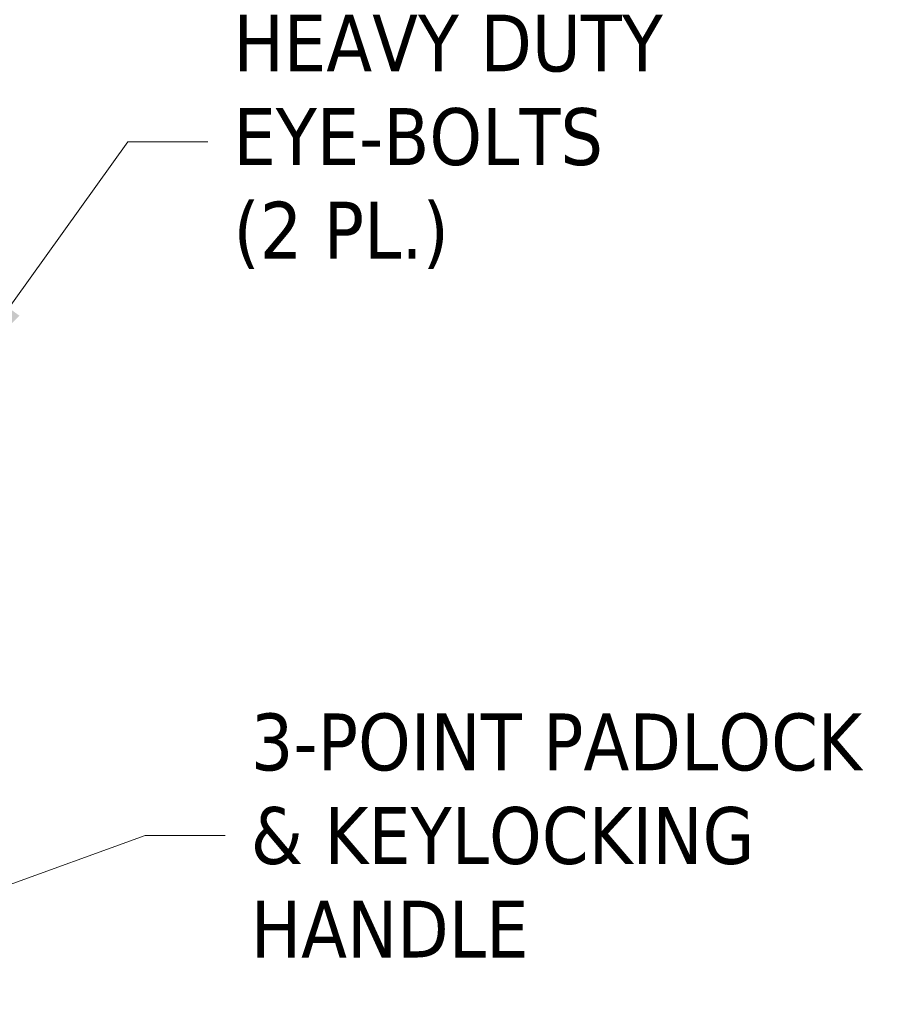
# Model space of a CAD drawing. Header units: inches. Extents: x 15 to 357, y 5 to 227.
# Tile 65 of 107: x 174 to 198, y 190 to 216. Entities that reach past the tile are written whole.
import ezdxf

# ---------------------------------------------------------------- set-up
doc = ezdxf.new("R2010")
doc.units = ezdxf.units.IN
doc.header["$LTSCALE"] = 22
doc.header["$MEASUREMENT"] = 0
doc.layers.get('0').update_dxf_attribs({"lineweight": 0})
doc.layers.add('Symbol (ANSI)', color=7, linetype='Continuous', lineweight=5)
doc.styles.add('ROMANS', font='tahoma.ttf')
doc.dimstyles.new('Default (ANSI)$7', dxfattribs={"dimscale": 22, "dimtxt": 0.07, "dimasz": 0.098425, "dimexe": 0.125, "dimexo": 0.0625, "dimgap": 0.031496, "dimtad": 0, "dimtih": 1, "dimtoh": 1, "dimrnd": 1e-08, "dimzin": 0, "dimdsep": 46, "dimtxsty": 'ROMANS', "dimblk": 'Filled-1', "dimcen": 0.09, "dimdle": 0.393701, "dimclrd": 256, "dimclre": 256, "dimclrt": 256, "dimadec": 0, "dimazin": 0, "dimtfac": 0.928571, "dimtofl": 0, "dimtmove": 0, "dimatfit": 3, "dimfxl": 1, "dimtolj": 1, "dimtzin": 0, "dimlwd": -1, "dimlwe": -1, "dimarcsym": 0})

# ---------------------------------------------------------------- blocks, each defined once
blk = doc.blocks.new('Filled-1')
at = {"color": 0}
for p, q in [((0, 0), (-1, 0.179)), ((-1, 0.179), (-1, -0.179)), ((-1, 0), (0, 0)), ((-1, -0.179), (0, 0))]:
    blk.add_line(p, q, dxfattribs=at)
at = {"color": 0, "flags": 128}
blk.add_lwpolyline([(-1, -0.179), (0, 0), (-1, 0.179), (-1, -0.179)], dxfattribs=at)
at = {"color": 0}
blk.add_solid([(-1, -0.179), (0, 0), (-1, 0.179), (-1, -0.179)], dxfattribs=at)

msp = doc.modelspace()

# ---------------------------------------------------------------- texts
at = {"layer": 'Symbol (ANSI)', "char_height": 1.54, "attachment_point": 4, "line_spacing_factor": 0.987884, "style": 'ROMANS'}
for s, insert, width in [('{\\fTahoma|b0|i0;HEAVY DUTY\\P\\fTahoma|b0|i0;EYE-BOLTS\\P\\fTahoma|b0|i0;(2 PL.)}', (179.5244, 213.1083), 12.342464), ('{\\fTahoma|b0|i0;3-POINT PADLOCK\\P\\fTahoma|b0|i0;& KEYLOCKING\\P\\fTahoma|b0|i0;HANDLE}', (179.992, 194.3088), 17.637617)]:
    msp.add_mtext(s, dxfattribs=dict(at, insert=insert, width=width))

# ---------------------------------------------------------------- leaders
at = {"layer": 'Symbol (ANSI)', "annotation_type": 0, "has_hookline": 1, "hookline_direction": 0}
for points, text_width in [([(172.1736, 206.843), (176.6661, 213.1083), (178.8315, 213.1083)], 12.1752), ([(170.5243, 191.9209), (177.1337, 194.3088), (179.2991, 194.3088)], 17.5719)]:
    msp.add_leader(points, dimstyle='Default (ANSI)$7', override={"dimtad": 0}, dxfattribs=dict(at, text_width=text_width))

doc.saveas('drawing.dxf')
